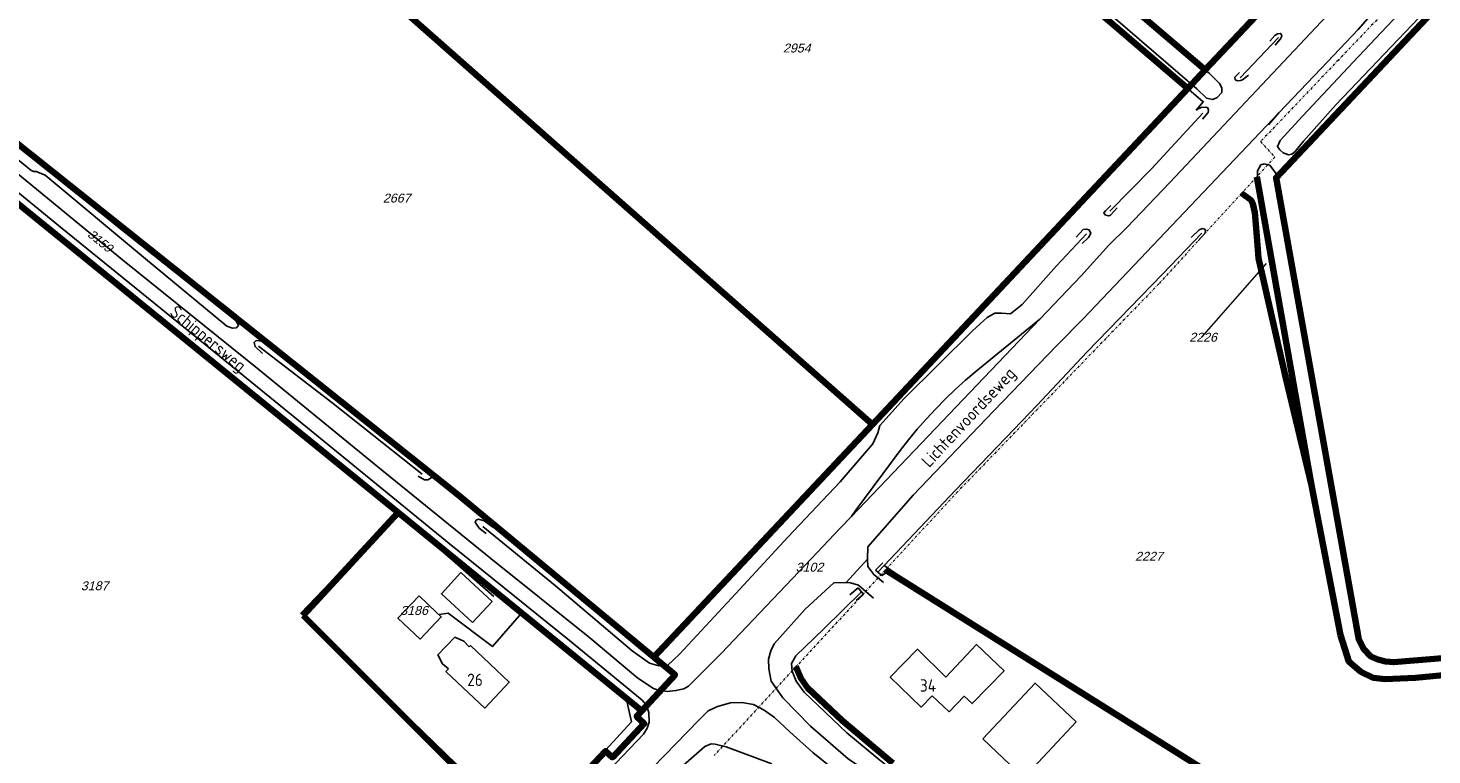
# Model space of a CAD drawing. Header units: metres. Extents: x 226218 to 240385, y 439369 to 449677.
# Tile 88 of 256: x 230130 to 230414, y 441052 to 441199. Entities that reach past the tile are written whole.
import ezdxf
from ezdxf.enums import TextEntityAlignment as Align

# ---------------------------------------------------------------- set-up
doc = ezdxf.new("R2010")
doc.units = ezdxf.units.M
doc.header["$MEASUREMENT"] = 0
doc.linetypes.add('DASHDOT', pattern=[1, 0.5, -0.25, 0, -0.25])
for name, color, linetype, lineweight in [('BIJPIJL', 73, 'Continuous', 0), ('KG01-perceelgrens', 73, 'Continuous', 100), ('KG02-sectiegrens', 73, 'DASHDOT', 18)]:
    doc.layers.add(name, color=color, linetype=linetype, lineweight=lineweight)
for name, color, linetype in [('DAKRAND', 4, 'Continuous'), ('DAKRAND-BYG', 4, 'Continuous'), ('GB20-pand_tevens_verblijfsobject', 1, 'Continuous'), ('Goud-ontwerp', 2, 'Continuous'), ('HEG', 253, 'Continuous'), ('HOOFDGEBOUW', 4, 'Continuous'), ('HUISNUMMER', 253, 'Continuous'), ('INSTEEKSLOOT', 153, 'Continuous'), ('KANTVERH', 253, 'Continuous'), ('KUNSTWERK', 253, 'Continuous'), ('KZ01-perceelnummer', 73, 'Continuous'), ('MIDSLTGREPPEL', 253, 'Continuous'), ('RASTER', 253, 'Continuous'), ('STRAATNAAM', 253, 'Continuous')]:
    doc.layers.add(name, color=color, linetype=linetype)
doc.styles.add('arial', font='arial.ttf')
doc.styles.get("Standard").update_dxf_attribs({"font": 'iso.shx'})

# ---------------------------------------------------------------- blocks, each defined once
blk = doc.blocks.new('bijpijl')
at = {"color": 0}
blk.add_line((0, 0), (1, 0), dxfattribs=at)
blk = doc.blocks.new('Z01')
blk = doc.blocks.new('TWENTEROUTE')
at = {"layer": 'KG01-perceelgrens'}
for points in [[(230404.772, 441070.881), (230403.196, 441071.265), (230401.761, 441071.903), (230400.38, 441073.338), (230399.37, 441075.304), (230382.625, 441168.695), (230460.899, 441251.867), (230466.902, 441258.148)], [(230364.762, 441186.746), (230293.64, 441247.678), (230275.222, 441244.995), (230240.66, 441237.704), (230204.881, 441229.283), (230181.937, 441223.993)], [(230368.294, 441190.511), (230299.262, 441249.427)], [(230181.937, 441223.993), (230301.04, 441118.832)], [(230368.294, 441190.511), (230385.254, 441208.587)], [(230084.222, 441201.955), (230101.92, 441196.46), (230217.278, 441104.541), (230256.834, 441071.718)], [(230364.762, 441186.746), (230368.294, 441190.511)], [(230301.04, 441118.832), (230364.762, 441186.746)], [(230389.785, 441106.523), (230389.652, 441107.291), (230378.734, 441168.919)], [(230389.785, 441106.523), (230384.582, 441128.203), (230383.092, 441134.623), (230379.089, 441152.458), (230378.67, 441157.711), (230378.309, 441161.651), (230377.94, 441163.403), (230377.567, 441164.155), (230375.655, 441165.555)], [(230127.171, 441164.318), (230205.106, 441101.013)], [(230256.834, 441071.718), (230301.04, 441118.832)], [(230395.663, 441076.23), (230389.785, 441106.523)], [(230205.106, 441101.013), (230185.906, 441080.176)], [(230254.343, 441060.884), (230205.106, 441101.013)], [(230303.612, 441089.38), (230373.058, 441045.899), (230360.757, 441026.383)], [(230185.906, 441080.176), (230230.735, 441035.322)], [(230676.87, 441074.214), (230661.182, 441074.489), (230625.632, 441075.107), (230583.235, 441076.282), (230546.401, 441077.165), (230525.88, 441077.775), (230507.516, 441078.014), (230496.683, 441078.501), (230489.882, 441078.463), (230481.408, 441078.214), (230470.028, 441077.229), (230454.816, 441075.63), (230439.627, 441073.946), (230415.385, 441071.456), (230406.415, 441070.72), (230404.772, 441070.881)], [(230447.923, 441071.408), (230439.503, 441070.327), (230410.793, 441067.574), (230404.681, 441067.336), (230402.257, 441067.594), (230399.763, 441068.794), (230397.365, 441070.862), (230395.663, 441076.23)], [(230254.343, 441060.884), (230261.094, 441068.183), (230256.834, 441071.718)], [(230285.543, 441069.838), (230286.543, 441067.485), (230287.9, 441065.58), (230294.951, 441058.846), (230305.127, 441050.31)], [(230230.735, 441035.322), (230247.032, 441052.747), (230248.413, 441051.463), (230254.855, 441058.325), (230253.323, 441059.781), (230254.343, 441060.884)]]:
    blk.add_lwpolyline(points, dxfattribs=at)
at = {"layer": 'KG02-sectiegrens'}
for points in [[(230546.19, 441350.87), (230517.538, 441320.9), (230454.709, 441254.649), (230395.215, 441192.506), (230379.492, 441176.022), (230382.361, 441172.882), (230378.734, 441168.919)], [(230378.734, 441168.919), (230375.655, 441165.555)], [(230375.655, 441165.555), (230358.899, 441147.248), (230318.211, 441105.2), (230303.612, 441089.38)], [(230303.612, 441089.38), (230285.543, 441069.838)], [(230285.543, 441069.838), (230269.002, 441051.874)]]:
    blk.add_lwpolyline(points, dxfattribs=at)
at = {"layer": 'BIJPIJL', "xscale": 19.83643680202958, "yscale": 19.83643680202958, "rotation": 228.6195237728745}
blk.add_blockref('bijpijl', (230380.625, 441151.335), dxfattribs=at)
at = {"layer": 'KZ01-perceelnummer'}
ref = blk.add_blockref('Z01', (230285.359, 441194.938), dxfattribs=at)
ref.add_attrib('PERCNR', ' 2954', dxfattribs={"layer": 'GB20-pand_tevens_verblijfsobject', "color": 0, "ltscale": 2, "height": 1.8, "style": 'arial', "oblique": 15}).set_placement((230285.359, 441194.938), align=Align.MIDDLE)
ref = blk.add_blockref('Z01', (230204.46, 441164.593), dxfattribs=at)
ref.add_attrib('PERCNR', ' 2667', dxfattribs={"layer": 'GB20-pand_tevens_verblijfsobject', "color": 0, "ltscale": 2, "height": 1.8, "style": 'arial', "oblique": 15}).set_placement((230204.46, 441164.593), align=Align.MIDDLE)
ref = blk.add_blockref('Z01', (230144.589, 441156.163), dxfattribs=dict(at, rotation=320.9752554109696))
ref.add_attrib('PERCNR', ' 3159', dxfattribs={"layer": 'GB20-pand_tevens_verblijfsobject', "color": 0, "ltscale": 2, "height": 1.8, "rotation": 320.97526, "style": 'arial', "oblique": 15}).set_placement((230144.589, 441156.163), align=Align.MIDDLE)
ref = blk.add_blockref('Z01', (230380.625, 441151.335), dxfattribs=at)
ref.add_attrib('PERCNR', ' 2226', dxfattribs={"layer": 'GB20-pand_tevens_verblijfsobject', "color": 0, "ltscale": 2, "height": 1.8, "style": 'arial', "oblique": 15}).set_placement((230367.512, 441136.451), align=Align.MIDDLE)
ref = blk.add_blockref('Z01', (230356.552, 441092.162), dxfattribs=at)
ref.add_attrib('PERCNR', ' 2227', dxfattribs={"layer": 'GB20-pand_tevens_verblijfsobject', "color": 0, "ltscale": 2, "height": 1.8, "style": 'arial', "oblique": 15}).set_placement((230356.552, 441092.162), align=Align.MIDDLE)
ref = blk.add_blockref('Z01', (230287.917, 441089.952), dxfattribs=at)
ref.add_attrib('PERCNR', ' 3102', dxfattribs={"layer": 'GB20-pand_tevens_verblijfsobject', "color": 0, "ltscale": 2, "height": 1.8, "style": 'arial', "oblique": 15}).set_placement((230287.917, 441089.952), align=Align.MIDDLE)
ref = blk.add_blockref('Z01', (230143.385, 441086.187), dxfattribs=at)
ref.add_attrib('PERCNR', ' 3187', dxfattribs={"layer": 'GB20-pand_tevens_verblijfsobject', "color": 0, "ltscale": 2, "height": 1.8, "style": 'arial', "oblique": 15}).set_placement((230143.385, 441086.187), align=Align.MIDDLE)
ref = blk.add_blockref('Z01', (230207.977, 441081.203), dxfattribs=at)
ref.add_attrib('PERCNR', ' 3186', dxfattribs={"layer": 'GB20-pand_tevens_verblijfsobject', "color": 0, "ltscale": 2, "height": 1.8, "style": 'arial', "oblique": 15}).set_placement((230207.977, 441081.203), align=Align.MIDDLE)

msp = doc.modelspace()

# ---------------------------------------------------------------- linework, layer by layer
at = {"layer": 'DAKRAND'}
msp.add_line((230218.26, 441065.54), (230214.77, 441068.85), dxfattribs=at)
for points in [[(230215.26, 441069.38), (230214.07, 441070.4), (230213.16, 441072.21), (230216.57, 441075.78), (230218.39, 441075.02), (230219.48, 441073.86)], [(230315.83, 441067.74), (230322.06, 441074.28), (230327.61, 441069), (230321.17, 441062.38), (230319.57, 441063.84), (230316.55, 441060.72), (230313.08, 441063.95)]]:
    msp.add_lwpolyline(points, dxfattribs=at)
at = {"layer": 'DAKRAND-BYG'}
for p, q in [((230209.35, 441084.16), (230209.31, 441084.12)), ((230212.89, 441080.77), (230209.35, 441084.16))]:
    msp.add_line(p, q, dxfattribs=at)
for points in [[(230220.17, 441078.74), (230213.84, 441084.57), (230217.79, 441088.85), (230224.11, 441083.02), (230220.17, 441078.74)], [(230212.89, 441080.77), (230213.83, 441079.89), (230209.53, 441075.41), (230205.05, 441079.63), (230209.31, 441084.12)], [(230323.3, 441055.23), (230331.65, 441047.36), (230342.19, 441058.7), (230333.89, 441066.52), (230323.3, 441055.23)]]:
    msp.add_lwpolyline(points, dxfattribs=at)
at = {"layer": 'HEG'}
msp.add_line((230216.63, 441090.91), (230224.46, 441083.99), dxfattribs=at)
msp.add_lwpolyline([(230237.3, 441042.39), (230252.31, 441058.68), (230251.21, 441063.44), (230230.08, 441080.7), (230224.16, 441073.9), (230215.19, 441080.64), (230213.37, 441080.38)], dxfattribs=at)
at = {"layer": 'HOOFDGEBOUW'}
msp.add_line((230214.77, 441068.85), (230215.26, 441069.38), dxfattribs=at)
for points in [[(230219.48, 441073.86), (230219.71, 441074.1), (230227.56, 441066.71), (230222.6, 441061.44), (230218.26, 441065.54)], [(230313.08, 441063.95), (230310.83, 441061.65), (230304.6, 441067.73), (230310.09, 441073.34), (230315.83, 441067.74)]]:
    msp.add_lwpolyline(points, dxfattribs=at)
at = {"layer": 'INSTEEKSLOOT'}
for p, q in [((230301.61, 441089.36), (230303.08, 441090.85)), ((230302.89, 441088.26), (230304.64, 441089.44)), ((230298.13, 441085.8), (230296.46, 441084.34)), ((230297.73, 441083.18), (230299.22, 441084.5))]:
    msp.add_line(p, q, dxfattribs=at)
for points in [[(230433.72, 441224.52), (230411.53, 441201.11), (230394.73, 441183.45), (230388.19, 441176.09)], [(230327.47, 441220.46), (230366.59, 441186.66), (230368.56, 441184.8), (230369.86, 441184.53), (230370.73, 441184.91), (230371.67, 441185.95), (230371.67, 441186.87), (230371.17, 441187.79), (230369.14, 441189.79), (230356.68, 441200.2)], [(230388.19, 441176.09), (230386.45, 441174.03), (230385.8, 441173.45), (230385.12, 441173.35), (230384.03, 441173.72), (230383.35, 441174.34), (230382.9, 441175.01), (230383.43, 441176.24), (230387.98, 441181.18), (230399.27, 441193.22), (230410.9, 441205.55), (230420.23, 441215.78)], [(230090.82, 441202.59), (230089.88, 441202.76), (230088.79, 441202.5), (230088.83, 441201.82), (230090.14, 441200.78), (230096.24, 441197.31), (230112.52, 441185.16), (230130.83, 441170.23), (230131.4, 441169.98), (230131.92, 441169.95), (230133.73, 441169.2), (230153.58, 441152.67), (230170.46, 441138.7), (230171.63, 441138.27), (230172.39, 441138.38), (230172.84, 441138.86), (230172.25, 441139.81), (230148.34, 441158.87), (230128.81, 441174.87), (230114.46, 441186.25), (230102.45, 441195.45), (230095.93, 441199.86), (230090.82, 441202.59)], [(230381.37, 441196.36), (230382.37, 441197.48), (230382.9, 441197.82), (230383.46, 441197.85), (230383.66, 441197.75), (230383.76, 441197.34), (230383.49, 441196.79), (230382.45, 441195.55)], [(230375.24, 441189.97), (230374.29, 441189.07), (230374.37, 441188.54), (230374.83, 441188.31), (230375.42, 441188.35), (230375.8, 441188.54), (230377.06, 441189.42)], [(230366.44, 441182.36), (230366.76, 441182.59), (230367.5, 441182.88), (230368.39, 441182.97), (230368.81, 441182.82), (230368.95, 441182.4), (230368.88, 441181.9), (230367.74, 441180.58)], [(230415.39, 441071.46), (230406.42, 441070.72), (230403.66, 441070.94), (230402.08, 441071.43), (230400.55, 441072.93), (230399.35, 441074.85), (230398.07, 441081.53), (230391.73, 441116.26), (230385.33, 441152.2), (230383.28, 441166.69), (230382.5, 441169.71), (230381.33, 441171.28), (230380.2, 441171.52), (230379.51, 441171.31), (230378.89, 441170.09), (230378.82, 441167.9), (230380.12, 441161.13), (230387.9, 441119), (230392.88, 441091.6), (230395.66, 441076.23), (230397.36, 441070.86), (230399.76, 441068.79), (230402.26, 441067.59), (230404.68, 441067.34), (230410.79, 441067.57), (230439.5, 441070.33)], [(230350.47, 441162.59), (230349.14, 441161.13), (230348.78, 441160.99), (230348.15, 441161.16), (230347.79, 441161.58), (230348.14, 441162.04), (230349.18, 441163.11)], [(230343.43, 441155.4), (230344.71, 441156.6), (230345.15, 441157.46), (230344.8, 441158.15), (230344.3, 441158.34), (230343.59, 441158.21), (230342.21, 441156.69)], [(230366.89, 441155.92), (230368.24, 441157.46), (230368.38, 441157.96), (230368.21, 441158.31), (230367.75, 441158.42), (230367.06, 441158.15), (230365.47, 441156.62)], [(230178.61, 441134.89), (230177.6, 441135.66), (230176.41, 441135.82), (230175.97, 441135.4), (230176.17, 441134.57), (230177.68, 441133.19)], [(230209.13, 441108.33), (230210.44, 441107.63), (230211.13, 441107.59), (230211.81, 441108), (230211.96, 441108.67), (230211.13, 441109.5), (230209.83, 441110.34)], [(230224.28, 441098.01), (230222.52, 441099.32), (230221.35, 441099.63), (230220.9, 441099.45), (230220.67, 441099.07), (230221.49, 441097.87), (230222.93, 441096.74)], [(230280.68, 441050.2), (230271.46, 441053.64), (230269.2, 441054.18), (230268.4, 441054.21), (230267.14, 441053.66), (230262.83, 441049.9)]]:
    msp.add_lwpolyline(points, dxfattribs=at)
at = {"layer": 'KANTVERH'}
for p, q in [((230403.55, 441203.59), (230399.25, 441198.67)), ((230343.67, 441140.24), (230383.18, 441181.82)), ((230381.08, 441179.39), (230383.18, 441181.82)), ((230352.43, 441158.62), (230348.79, 441155.06)), ((230296.75, 441100.21), (230334.82, 441140.09)), ((230334.82, 441140.09), (230321.9, 441129.54)), ((230294.49, 441097.85), (230296.75, 441100.21))]:
    msp.add_line(p, q, dxfattribs=at)
for points in [[(230393.95, 441202.57), (230379.73, 441187.5), (230361.16, 441167.74), (230352.43, 441158.62)], [(230383.18, 441181.82), (230391.72, 441190.79), (230399.25, 441198.67)], [(230294.49, 441097.85), (230288.7, 441091.72), (230270.42, 441072.51), (230263.84, 441065.88), (230262.89, 441065.32), (230261.27, 441064.98), (230259.5, 441064.81), (230258, 441065.04), (230256.74, 441065.4), (230253.6, 441067.51), (230243.87, 441075.67), (230223.81, 441091.71), (230201.01, 441110.21), (230176.97, 441129.86), (230149.38, 441152.1), (230125.17, 441172.01), (230112.42, 441182.09), (230102.07, 441190.06), (230092.79, 441196.19)], [(230110.36, 441173.05), (230111.92, 441174.21), (230113.12, 441174.67), (230115.12, 441174.78), (230116.55, 441174.43), (230118.28, 441173.64), (230124.43, 441168.81), (230137.14, 441158.43), (230163.17, 441137.35), (230188.62, 441116.68), (230215.44, 441094.77), (230239.77, 441075.11), (230254.46, 441063.03), (230255.3, 441062.03), (230255.77, 441060.54), (230255.87, 441058.63), (230255.45, 441057.38), (230254.68, 441056.15), (230240.6, 441041.41), (230239.52, 441041.33), (230238.62, 441041.47), (230237.3, 441042.39), (230236.92, 441042.65), (230234.42, 441045.11)], [(230348.79, 441155.06), (230343.18, 441148.9), (230334.82, 441140.09)], [(230411.42, 441000), (230361.36, 441021.56), (230319.12, 441039.72), (230311.84, 441043.13), (230304.5, 441046.17), (230300.83, 441048), (230296.1, 441051.18), (230288.46, 441057.82), (230282.88, 441063.52), (230280.53, 441066.91), (230280.03, 441069.38), (230280.02, 441071.36), (230280.49, 441073.06), (230281.15, 441074.47), (230287.37, 441081.43), (230293.2, 441086.8), (230295.66, 441086.88), (230300.02, 441091.59), (230300.05, 441094.04), (230309.21, 441104.5), (230325.47, 441121.51), (230338.27, 441134.8), (230343.67, 441140.24)], [(230321.9, 441129.54), (230319.79, 441127.74), (230317.74, 441125.87), (230315.74, 441123.95), (230313.8, 441121.97), (230311.91, 441119.93), (230310.07, 441117.85), (230308.3, 441115.71), (230306.59, 441113.53)], [(230306.59, 441113.53), (230297.66, 441101.49), (230296.75, 441100.21)], [(230303.24, 441086.85), (230301.29, 441088.5), (230300.07, 441090.08), (230300.02, 441091.59)], [(230295.66, 441086.88), (230296.6, 441086.78), (230298.16, 441086.3), (230301.22, 441083.7)], [(230188.07, 440977.75), (230201.19, 440991.58), (230216.99, 441008.15), (230232.38, 441024.24), (230249.69, 441042.27), (230265.87, 441059.03), (230267.81, 441060.88), (230269.7, 441061.75), (230272.32, 441062.5), (230274.6, 441062.59), (230276.95, 441062.19), (230279.1, 441061.06), (230281.23, 441059.57), (230284.27, 441056.67), (230288.94, 441052.44), (230292.82, 441049.38), (230296.24, 441047.13), (230302.41, 441043.78), (230307.94, 441041.21), (230324.58, 441034.01), (230359.31, 441019.15), (230389.43, 441006.18), (230419.21, 440993.08)]]:
    msp.add_lwpolyline(points, dxfattribs=at)
at = {"layer": 'KUNSTWERK'}
for points in [[(230301.61, 441089.36), (230302.1, 441088.94), (230302.89, 441088.26)], [(230299.22, 441084.5), (230298.81, 441084.99), (230298.13, 441085.8)]]:
    msp.add_lwpolyline(points, dxfattribs=at)
at = {"layer": 'MIDSLTGREPPEL'}
for p, q in [((230375.33, 441188.94), (230383.1, 441197.1)), ((230334.26, 441122.66), (230329.57, 441117.78)), ((230303.4, 441090.31), (230302.1, 441088.94)), ((230304.64, 441089.44), (230303.4, 441090.31)), ((230314.01, 441082.92), (230304.64, 441089.44))]:
    msp.add_line(p, q, dxfattribs=at)
for points in [[(230349.03, 441161.98), (230357.42, 441170.49), (230367.83, 441181.75)], [(230222.23, 441098.21), (230236.93, 441086.15), (230252.44, 441073.01), (230255.9, 441070.57), (230257.79, 441069.99), (230259.55, 441070.09), (230262, 441072.37), (230273.38, 441084.62), (230283.88, 441096), (230294.49, 441107.22), (230299, 441112.45), (230301.09, 441114.9), (230302.11, 441117.13), (230302.49, 441118.6), (230307.39, 441124.08), (230321.27, 441137.73), (230324.2, 441140.41), (230325.73, 441141.34), (230327.11, 441141.29), (230328.92, 441141.19), (230331.29, 441143.06), (230338.2, 441150.91), (230344.28, 441157.35)], [(230334.26, 441122.66), (230344.45, 441133.47), (230359.64, 441149.18), (230367.63, 441157.49)], [(230209.96, 441108.78), (230191.7, 441123.23), (230176.85, 441134.66)], [(230329.57, 441117.78), (230317.89, 441105.6), (230303.4, 441090.31)], [(230298.81, 441084.99), (230291.19, 441077.46), (230285.52, 441072.04), (230284.61, 441070.46), (230284.75, 441068.93), (230285.59, 441066.93), (230287.21, 441064.65), (230295.8, 441056.45), (230302.07, 441051.25), (230305.46, 441048.59), (230307.48, 441047.6)], [(230360.28, 441025.49), (230365.86, 441034.62), (230372.32, 441044.7), (230372.88, 441045.77), (230372.05, 441046.81), (230366.16, 441050.22), (230342.92, 441064.55), (230314.01, 441082.92)]]:
    msp.add_lwpolyline(points, dxfattribs=at)
at = {"layer": 'RASTER'}
for points in [[(229997.96, 441181.71), (230033.98, 441190.09), (230077.68, 441200.41), (230093.43, 441204.13), (230103.39, 441206.05), (230146.37, 441215.52), (230204.88, 441229.28), (230240.66, 441237.7), (230251.86, 441240.06), (230263.6, 441242.61), (230275.22, 441244.99), (230284.93, 441246.47), (230290.19, 441247.17), (230293.54, 441247.14), (230308.58, 441234.88), (230344.3, 441204.38), (230367.88, 441184.07), (230366.44, 441182.36)], [(230230.42, 441036.96), (230185.4, 441080.64), (230204.91, 441101.03), (230216.63, 441090.91)]]:
    msp.add_lwpolyline(points, dxfattribs=at)

# ---------------------------------------------------------------- block references
at = {"layer": 'Goud-ontwerp', "linetype": 'Continuous'}
msp.add_blockref('TWENTEROUTE', (0, 0), dxfattribs=at)

# ---------------------------------------------------------------- texts
at = {"layer": 'HUISNUMMER'}
for s, p in [('26', (230219.07, 441065.92)), ('34', (230310.6, 441064.77))]:
    msp.add_text(s, height=2.5, dxfattribs=at).set_placement(p)
at = {"layer": 'STRAATNAAM'}
for s, rotation, p in [('Schippersweg', 320.4, (230158.72, 441141.16)), ('Lichtenvoordseweg', 47.028, (230312.48, 441109.95))]:
    msp.add_text(s, height=2.5, rotation=rotation, dxfattribs=at).set_placement(p)

doc.saveas('drawing.dxf')
